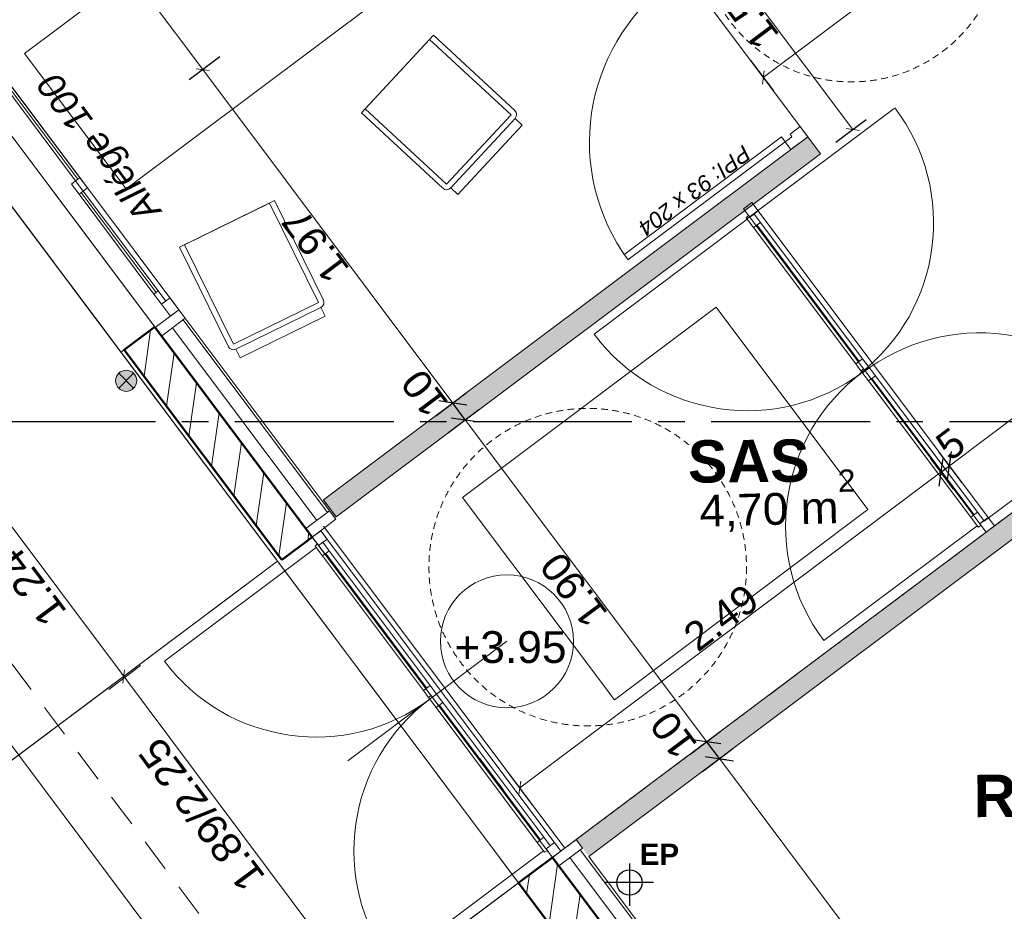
# Model space of a CAD drawing. Extents: x -61922 to -17841, y -51921 to -12831.
# Tile 4 of 22: x -54015 to -49364, y -42765 to -38553. Entities that reach past the tile are written whole.
import ezdxf

# ---------------------------------------------------------------- set-up
doc = ezdxf.new("R2010")
doc.units = 0
doc.header["$LTSCALE"] = 0.1
doc.header["$MEASUREMENT"] = 0
for name, pattern in [('AXES2', [1.125, 0.75, -0.125, 0.125, -0.125]), ('Discontinu', [529.166651, 317.499995, -211.666656]), ('Lignes cachées', [195.611112, 141.111112, -54.5])]:
    doc.linetypes.add(name, pattern=pattern)
doc.layers.get('0').update_dxf_attribs({"lineweight": 9})
doc.layers.get('Defpoints').update_dxf_attribs({"lineweight": 9})
for name, color, linetype, lineweight in [('Brise Soleil', 7, 'Continuous', 9), ('Cloisons', 7, 'Continuous', 9), ('Cotat_ 1_50', 7, 'Continuous', 9), ('Doublages Inter', 7, 'Continuous', 9), ('Escalier', 7, 'Continuous', 9), ('Marques de fenêtre', 7, 'Continuous', 9), ('Marques de porte', 7, 'Continuous', 9), ('Murs Périphériques', 7, 'Continuous', 9), ('Plomberie Sanitaire', 7, 'Continuous', 9), ('Points de Niveaux', 7, 'Continuous', 9), ('Poteaux', 7, 'Continuous', 9), ('Poutres', 7, 'Continuous', 9), ('Revetement Sols', 7, 'Continuous', 9), ('Texte 2D', 7, 'Continuous', 9), ('Toiture Terrasse', 7, 'Continuous', 9), ('Trottoirs', 7, 'Continuous', 9), ('Végétation', 7, 'Continuous', 9)]:
    doc.layers.add(name, color=color, linetype=linetype, lineweight=lineweight)
doc.styles.add('STYLE_GENERE_1', font='arial.ttf')
doc.styles.add('STYLE_GENERE_2', font='swissc.ttf', dxfattribs={"width": 1.25})
doc.styles.add('STYLE_GENERE_4', font='ariali.ttf')
doc.styles.add('STYLE_GENERE_6', font='arialbd.ttf')
doc.linetypes.add('ISOLATION', pattern='A,0.0001,-0.1,[134,ltypeshp.shx,S=0.1,R=0,X=-0.1,Y=0],-0.2,[134,ltypeshp.shx,S=0.1,R=180,X=0.1,Y=0],-0.1', length=0.4001)
doc.dimstyles.new('COTATION_EN_M', dxfattribs={"dimtxt": 135, "dimasz": 45, "dimexe": 80, "dimexo": 10, "dimgap": 3, "dimtad": 1, "dimlfac": 0.001, "dimzin": 0, "dimdsep": 46, "dimtxsty": 'STYLE_GENERE_2', "dimblk": 'OBLIQUE', "dimcen": 2.5, "dimclrd": 256, "dimclre": 256, "dimclrt": 256, "dimadec": 0, "dimazin": 0, "dimtfac": 1, "dimtix": 1, "dimtmove": 1, "dimatfit": 3, "dimldrblk": 'OBLIQUE', "dimfxl": 100, "dimfxlon": 1, "dimtfillclr": 256, "dimtolj": 1, "dimtzin": 1, "dimlwd": -1, "dimarcsym": 0})
doc.dimstyles.new('COTE CM', dxfattribs={"dimtxt": 135, "dimasz": 95, "dimexe": 80, "dimexo": 10, "dimgap": 10, "dimtad": 1, "dimdec": 0, "dimlfac": 0.1, "dimzin": 0, "dimtxsty": 'STYLE_GENERE_2', "dimblk": 'OBLIQUE', "dimcen": 0.09, "dimclrd": 256, "dimclre": 256, "dimclrt": 256, "dimadec": 0, "dimazin": 0, "dimtfac": 1, "dimtdec": 0, "dimtmove": 1, "dimatfit": 3, "dimfxl": 100, "dimfxlon": 1, "dimtolj": 1, "dimtzin": 0, "dimarcsym": 0})

# ---------------------------------------------------------------- blocks, each defined once
blk = doc.blocks.new('Baie Porte libre', base_point=(-22620.7, 257555.9))
at = {"layer": 'Cloisons', "linetype": 'Continuous'}
for p, q in [((-23370.7, 257555.9), (-23370.7, 257455.9)), ((-21870.7, 257555.9), (-21870.7, 257455.9))]:
    blk.add_line(p, q, dxfattribs=at)
blk = doc.blocks.new('_Oblique')
at = {"color": 0, "linetype": 'ByBlock', "lineweight": -2}
blk.add_line((-0.5, -0.5), (0.5, 0.5), dxfattribs=at)
blk = doc.blocks.new('*D912')
at = {"lineweight": -2, "ltscale": 10, "transparency": 16777216}
for p, q in [((-50790.2, -42103.7), (-50646.2, -41995.7)), ((-48979.1, -44519.3), (-48835.1, -44411.3))]:
    blk.add_line(p, q, dxfattribs=at)
at = {"ltscale": 10, "transparency": 16777216}
blk.add_line((-48899.1, -44459.3), (-50710.2, -42043.7), dxfattribs=at)
at = {"layer": 'Defpoints', "color": 0, "ltscale": 10, "transparency": 16777216}
for p in [(-50710.2, -42043.7), (-51326.9, -42506), (-49515.7, -44921.7)]:
    blk.add_point(p, dxfattribs=at)
at = {"ltscale": 10, "transparency": 16777216, "xscale": 45, "yscale": 45, "zscale": 45}
for p, rotation in [((-50710.2, -42043.7), 126.8603809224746), ((-48899.1, -44459.3), 306.8603809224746)]:
    blk.add_blockref('_Oblique', p, dxfattribs=dict(at, rotation=rotation))
at = {"ltscale": 10, "transparency": 16777216, "insert": (-49862.6, -43294.9), "char_height": 135, "attachment_point": 5, "rotation": 126.8604, "style": 'STYLE_GENERE_2'}
blk.add_mtext('\\A1;3.02', dxfattribs=at)
blk = doc.blocks.new('*D913')
at = {"lineweight": -2, "ltscale": 10, "transparency": 16777216}
for p, q in [((-50850.2, -42023.7), (-50706.2, -41915.7)), ((-50790.2, -42103.7), (-50646.2, -41995.7)), ((-50710.2, -42043.7), (-50770.2, -41963.7))]:
    blk.add_line(p, q, dxfattribs=at)
at = {"layer": 'Defpoints', "color": 0, "ltscale": 10, "transparency": 16777216}
for p in [(-50770.2, -41963.7), (-51386.8, -42426), (-51326.9, -42506)]:
    blk.add_point(p, dxfattribs=at)
at = {"lineweight": -2, "ltscale": 10, "transparency": 16777216, "xscale": 95, "yscale": 95, "zscale": 95}
for p, rotation in [((-50770.2, -41963.7), 126.8603809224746), ((-50710.2, -42043.7), 306.8603809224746)]:
    blk.add_blockref('_Oblique', p, dxfattribs=dict(at, rotation=rotation))
at = {"ltscale": 10, "transparency": 16777216, "insert": (-50926.7, -41932.1), "char_height": 135, "attachment_point": 5, "rotation": 126.8604, "style": 'STYLE_GENERE_2'}
blk.add_mtext('\\A1;10', dxfattribs=at)
blk = doc.blocks.new('*D914')
at = {"lineweight": -2, "ltscale": 10, "transparency": 16777216}
for p, q in [((-51990.4, -40502.8), (-51846.4, -40394.8)), ((-50850.2, -42023.7), (-50706.2, -41915.7))]:
    blk.add_line(p, q, dxfattribs=at)
at = {"ltscale": 10, "transparency": 16777216}
blk.add_line((-50770.2, -41963.7), (-51910.4, -40442.8), dxfattribs=at)
at = {"layer": 'Defpoints', "color": 0, "ltscale": 10, "transparency": 16777216}
for p in [(-51910.4, -40442.8), (-52527.1, -40905.2), (-51440.2, -42466)]:
    blk.add_point(p, dxfattribs=at)
at = {"ltscale": 10, "transparency": 16777216, "xscale": 45, "yscale": 45, "zscale": 45}
for p, rotation in [((-51910.4, -40442.8), 126.8603809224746), ((-50770.2, -41963.7), 306.8603809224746)]:
    blk.add_blockref('_Oblique', p, dxfattribs=dict(at, rotation=rotation))
at = {"ltscale": 10, "transparency": 16777216, "insert": (-51398.1, -41246.6), "char_height": 135, "attachment_point": 5, "rotation": 126.8604, "style": 'STYLE_GENERE_2'}
blk.add_mtext('\\A1;1.90', dxfattribs=at)
blk = doc.blocks.new('*D915')
at = {"lineweight": -2, "ltscale": 10, "transparency": 16777216}
for p, q in [((-52049.8, -40423.7), (-51905.8, -40315.7)), ((-51910.4, -40442.8), (-51969.8, -40363.7)), ((-51990.4, -40502.8), (-51846.4, -40394.8))]:
    blk.add_line(p, q, dxfattribs=at)
at = {"layer": 'Defpoints', "color": 0, "ltscale": 10, "transparency": 16777216}
for p in [(-51969.8, -40363.7), (-52586.4, -40826), (-52527.1, -40905.2)]:
    blk.add_point(p, dxfattribs=at)
at = {"lineweight": -2, "ltscale": 10, "transparency": 16777216, "xscale": 95, "yscale": 95, "zscale": 95}
for p, rotation in [((-51969.8, -40363.7), 126.8603809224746), ((-51910.4, -40442.8), 306.8603809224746)]:
    blk.add_blockref('_Oblique', p, dxfattribs=dict(at, rotation=rotation))
at = {"ltscale": 10, "transparency": 16777216, "insert": (-52103.2, -40317.8), "char_height": 135, "attachment_point": 5, "rotation": 126.8604, "style": 'STYLE_GENERE_2'}
blk.add_mtext('\\A1;10', dxfattribs=at)
blk = doc.blocks.new('*D916')
at = {"lineweight": -2, "ltscale": 10, "transparency": 16777216}
for p, q in [((-53070.4, -38729), (-53214.4, -38837)), ((-52049.8, -40423.7), (-51905.8, -40315.7))]:
    blk.add_line(p, q, dxfattribs=at)
at = {"ltscale": 10, "transparency": 16777216}
blk.add_line((-51969.8, -40363.7), (-53150.4, -38789), dxfattribs=at)
at = {"layer": 'Defpoints', "color": 0, "ltscale": 10, "transparency": 16777216}
for p in [(-51553, -37591.4), (-53150.4, -38789), (-52586.4, -40826)]:
    blk.add_point(p, dxfattribs=at)
at = {"ltscale": 10, "transparency": 16777216, "xscale": 45, "yscale": 45, "zscale": 45}
for p, rotation in [((-53150.4, -38789), 126.8603809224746), ((-51969.8, -40363.7), 306.8603809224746)]:
    blk.add_blockref('_Oblique', p, dxfattribs=dict(at, rotation=rotation))
at = {"ltscale": 10, "transparency": 16777216, "insert": (-52617.9, -39619.7), "char_height": 135, "attachment_point": 5, "rotation": 126.8604, "style": 'STYLE_GENERE_2'}
blk.add_mtext('\\A1;1.97', dxfattribs=at)
blk = doc.blocks.new('*D917')
at = {"lineweight": -2, "ltscale": 10, "transparency": 16777216}
for p, q in [((-54342.1, -37032.8), (-54486.1, -37140.8)), ((-53070.4, -38729), (-53214.4, -38837))]:
    blk.add_line(p, q, dxfattribs=at)
at = {"ltscale": 10, "transparency": 16777216}
blk.add_line((-53150.4, -38789), (-54422.1, -37092.8), dxfattribs=at)
at = {"layer": 'Defpoints', "color": 0, "ltscale": 10, "transparency": 16777216}
for p in [(-52824.9, -35895.3), (-54422.1, -37092.8), (-51553, -37591.4)]:
    blk.add_point(p, dxfattribs=at)
at = {"ltscale": 10, "transparency": 16777216, "xscale": 45, "yscale": 45, "zscale": 45}
for p, rotation in [((-54422.1, -37092.8), 126.8603809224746), ((-53150.4, -38789), 306.8603809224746)]:
    blk.add_blockref('_Oblique', p, dxfattribs=dict(at, rotation=rotation))
at = {"ltscale": 10, "transparency": 16777216, "insert": (-53843.1, -37983.5), "char_height": 135, "attachment_point": 5, "rotation": 126.8604, "style": 'STYLE_GENERE_2'}
blk.add_mtext('\\A1;2.12', dxfattribs=at)
blk = doc.blocks.new('*D922')
at = {"lineweight": -2, "ltscale": 10, "transparency": 16777216}
for p, q in [((-56987.3, -37903.4), (-57131.3, -38011.4)), ((-48648.3, -49025.8), (-48792.4, -49133.8))]:
    blk.add_line(p, q, dxfattribs=at)
at = {"ltscale": 10, "transparency": 16777216}
blk.add_line((-48728.3, -49085.8), (-57067.3, -37963.4), dxfattribs=at)
at = {"layer": 'Defpoints', "color": 0, "ltscale": 10, "transparency": 16777216}
for p in [(-55844.8, -37046.8), (-57067.3, -37963.4), (-47505.8, -48169.3)]:
    blk.add_point(p, dxfattribs=at)
at = {"ltscale": 10, "transparency": 16777216, "xscale": 45, "yscale": 45, "zscale": 45}
for p, rotation in [((-57067.3, -37963.4), 126.8603809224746), ((-48728.3, -49085.8), 306.8603809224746)]:
    blk.add_blockref('_Oblique', p, dxfattribs=dict(at, rotation=rotation))
at = {"ltscale": 10, "transparency": 16777216, "insert": (-52955.7, -43568), "char_height": 135, "attachment_point": 5, "rotation": 126.8604, "style": 'STYLE_GENERE_2'}
blk.add_mtext('\\A1;13.90', dxfattribs=at)
blk = doc.blocks.new('*D923')
at = {"lineweight": -2, "ltscale": 10, "transparency": 16777216}
for p, q in [((-49603.8, -40770), (-49711.7, -40626)), ((-51593.3, -42261.7), (-51701.3, -42117.7))]:
    blk.add_line(p, q, dxfattribs=at)
at = {"ltscale": 10, "transparency": 16777216}
blk.add_line((-51653.3, -42181.7), (-49663.8, -40690), dxfattribs=at)
at = {"layer": 'Defpoints', "color": 0, "ltscale": 10, "transparency": 16777216}
for p in [(-49663.8, -40690), (-49450.6, -40974.3), (-51440.2, -42466)]:
    blk.add_point(p, dxfattribs=at)
at = {"ltscale": 10, "transparency": 16777216, "xscale": 45, "yscale": 45, "zscale": 45}
for p, rotation in [((-49663.8, -40690), 36.86038092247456), ((-51653.3, -42181.7), 216.8603809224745)]:
    blk.add_blockref('_Oblique', p, dxfattribs=dict(at, rotation=rotation))
at = {"ltscale": 10, "transparency": 16777216, "insert": (-50702, -41377.9), "char_height": 135, "attachment_point": 5, "rotation": 36.8604, "style": 'STYLE_GENERE_2'}
blk.add_mtext('\\A1;2.49', dxfattribs=at)
blk = doc.blocks.new('*D924')
at = {"lineweight": -2, "ltscale": 10, "transparency": 16777216}
for p, q in [((-49563.8, -40740), (-49671.7, -40596)), ((-49603.8, -40770), (-49711.7, -40626)), ((-49663.8, -40690), (-49623.8, -40660))]:
    blk.add_line(p, q, dxfattribs=at)
at = {"layer": 'Defpoints', "color": 0, "ltscale": 10, "transparency": 16777216}
for p in [(-49623.8, -40660), (-49450.6, -40974.3), (-49410.6, -40944.3)]:
    blk.add_point(p, dxfattribs=at)
at = {"lineweight": -2, "ltscale": 10, "transparency": 16777216, "xscale": 95, "yscale": 95, "zscale": 95}
for p, rotation in [((-49623.8, -40660), 36.86038092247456), ((-49663.8, -40690), 216.8603809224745)]:
    blk.add_blockref('_Oblique', p, dxfattribs=dict(at, rotation=rotation))
at = {"ltscale": 10, "transparency": 16777216, "insert": (-49618.4, -40557.4), "char_height": 135, "attachment_point": 5, "rotation": 36.8604, "style": 'STYLE_GENERE_2'}
blk.add_mtext('\\A1;5', dxfattribs=at)
blk = doc.blocks.new('*D925')
at = {"lineweight": -2, "ltscale": 10, "transparency": 16777216}
for p, q in [((-42710.6, -35601.9), (-42818.6, -35457.9)), ((-49563.8, -40740), (-49671.7, -40596))]:
    blk.add_line(p, q, dxfattribs=at)
at = {"ltscale": 10, "transparency": 16777216}
blk.add_line((-49623.8, -40660), (-42770.6, -35521.9), dxfattribs=at)
at = {"layer": 'Defpoints', "color": 0, "ltscale": 10, "transparency": 16777216}
for p in [(-42770.6, -35521.9), (-42557.4, -35806.2), (-49410.6, -40944.3)]:
    blk.add_point(p, dxfattribs=at)
at = {"ltscale": 10, "transparency": 16777216, "xscale": 45, "yscale": 45, "zscale": 45}
for p, rotation in [((-42770.6, -35521.9), 36.86038092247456), ((-49623.8, -40660), 216.8603809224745)]:
    blk.add_blockref('_Oblique', p, dxfattribs=dict(at, rotation=rotation))
at = {"ltscale": 10, "transparency": 16777216, "insert": (-46240.5, -38033.1), "char_height": 135, "attachment_point": 5, "rotation": 36.8604, "style": 'STYLE_GENERE_2'}
blk.add_mtext('\\A1;8.57', dxfattribs=at)
blk = doc.blocks.new('*D927')
at = {"lineweight": -2, "ltscale": 10, "transparency": 16777216}
for p, q in [((-52930.3, -35754.8), (-52822.3, -35898.8)), ((-55024.1, -37574.6), (-55132.1, -37430.6))]:
    blk.add_line(p, q, dxfattribs=at)
at = {"ltscale": 10, "transparency": 16777216}
blk.add_line((-55084.1, -37494.6), (-52870.3, -35834.8), dxfattribs=at)
at = {"layer": 'Defpoints', "color": 0, "ltscale": 10, "transparency": 16777216}
for p in [(-53154.3, -35456), (-52870.3, -35834.8), (-54163, -38723.2)]:
    blk.add_point(p, dxfattribs=at)
at = {"ltscale": 10, "transparency": 16777216, "xscale": 45, "yscale": 45, "zscale": 45}
for p, rotation in [((-52870.3, -35834.8), 36.86038092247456), ((-55084.1, -37494.6), 216.8603809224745)]:
    blk.add_blockref('_Oblique', p, dxfattribs=dict(at, rotation=rotation))
at = {"ltscale": 10, "transparency": 16777216, "insert": (-54019.8, -36607.9), "char_height": 135, "attachment_point": 5, "rotation": 36.8604, "style": 'STYLE_GENERE_2'}
blk.add_mtext('\\A1;2.77', dxfattribs=at)
blk = doc.blocks.new('*D944')
at = {"lineweight": -2, "ltscale": 10, "transparency": 16777216}
for p, q in [((-51060.2, -37932), (-50916.2, -37824.1)), ((-50160.4, -39132.2), (-50016.4, -39024.2))]:
    blk.add_line(p, q, dxfattribs=at)
at = {"ltscale": 10, "transparency": 16777216}
blk.add_line((-50980.2, -37872.1), (-50080.4, -39072.2), dxfattribs=at)
at = {"layer": 'Defpoints', "color": 0, "ltscale": 10, "transparency": 16777216}
for p in [(-51084.2, -37950), (-50080.4, -39072.2), (-50232.3, -39186.1)]:
    blk.add_point(p, dxfattribs=at)
at = {"ltscale": 10, "transparency": 16777216, "xscale": 45, "yscale": 45, "zscale": 45}
for p, rotation in [((-50980.2, -37872.1), 126.8603809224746), ((-50080.4, -39072.2), 306.8603809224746)]:
    blk.add_blockref('_Oblique', p, dxfattribs=dict(at, rotation=rotation))
at = {"ltscale": 10, "transparency": 16777216, "insert": (-50588.1, -38515.5), "char_height": 135, "attachment_point": 5, "rotation": 126.8604, "style": 'STYLE_GENERE_2'}
blk.add_mtext('\\A1;1.50', dxfattribs=at)
blk = doc.blocks.new('*D951')
at = {"lineweight": -2, "ltscale": 10, "transparency": 16777216}
for p, q in [((-46279.3, -42296.3), (-46387.3, -42152.3)), ((-49611.2, -44794.4), (-49719.2, -44650.4))]:
    blk.add_line(p, q, dxfattribs=at)
at = {"ltscale": 10, "transparency": 16777216}
blk.add_line((-49671.2, -44714.4), (-46339.3, -42216.3), dxfattribs=at)
at = {"layer": 'Defpoints', "color": 0, "ltscale": 10, "transparency": 16777216}
for p in [(-46339.3, -42216.3), (-46183.9, -42423.6), (-49515.7, -44921.7)]:
    blk.add_point(p, dxfattribs=at)
at = {"ltscale": 10, "transparency": 16777216, "xscale": 45, "yscale": 45, "zscale": 45}
for p, rotation in [((-46339.3, -42216.3), 36.86038092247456), ((-49671.2, -44714.4), 216.8603809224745)]:
    blk.add_blockref('_Oblique', p, dxfattribs=dict(at, rotation=rotation))
at = {"ltscale": 10, "transparency": 16777216, "insert": (-48048.6, -43407.5), "char_height": 135, "attachment_point": 5, "rotation": 36.8604, "style": 'STYLE_GENERE_2'}
blk.add_mtext('\\A1;4.16', dxfattribs=at)
blk = doc.blocks.new('*D956')
at = {"lineweight": -2, "ltscale": 10, "transparency": 16777216}
for p, q in [((-49322.1, -37815.3), (-49214.2, -37959.3)), ((-50562.8, -38745.5), (-50454.8, -38889.5))]:
    blk.add_line(p, q, dxfattribs=at)
at = {"ltscale": 10, "transparency": 16777216}
blk.add_line((-50502.8, -38825.5), (-49262.2, -37895.3), dxfattribs=at)
at = {"layer": 'Defpoints', "color": 0, "ltscale": 10, "transparency": 16777216}
for p in [(-49891.5, -37055.9), (-49262.2, -37895.3), (-51132.2, -37986)]:
    blk.add_point(p, dxfattribs=at)
at = {"ltscale": 10, "transparency": 16777216, "xscale": 45, "yscale": 45, "zscale": 45}
for p, rotation in [((-49262.2, -37895.3), 36.86038092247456), ((-50502.8, -38825.5), 216.8603809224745)]:
    blk.add_blockref('_Oblique', p, dxfattribs=dict(at, rotation=rotation))
at = {"ltscale": 10, "transparency": 16777216, "insert": (-49925.8, -38302.6), "char_height": 135, "attachment_point": 5, "rotation": 36.8604, "style": 'STYLE_GENERE_2'}
blk.add_mtext('\\A1;1.55', dxfattribs=at)

msp = doc.modelspace()

# ---------------------------------------------------------------- hatches: boundary and pattern name
at = {"ltscale": 10}
h = msp.add_hatch(dxfattribs=at)
h.set_pattern_fill('ANSI31', scale=1000)
h.set_pattern_definition([(81.86038, (-89770.84, -27712.38), (-123.74075, 17.69822), [])])
h.paths.add_polyline_path([(-53041.212, -40452.808), (-53266.184, -40452.808), (-52777.388, -41104.761), (-52633.366, -40996.791)])
h.paths.add_polyline_path([(-53377.422, -40004.373), (-53521.527, -40112.233), (-53266.184, -40452.808), (-53041.212, -40452.808)])
h.paths.add_polyline_path([(-49804.213, -44770.3), (-49948.231, -44878.277), (-49588.463, -45358.132), (-49444.365, -45250.264)])
at = {"layer": 'Cloisons', "linetype": 'Continuous', "lineweight": 60}
msp.add_hatch(color=7, dxfattribs=at).paths.add_polyline_path([(-52586.382, -40826.072), (-52526.395, -40906.082), (-50232.312, -39186.114), (-50292.299, -39106.104)])
msp.add_hatch(color=7, dxfattribs=at).paths.add_polyline_path([(-51386.841, -42426.014), (-51326.854, -42506.024), (-47873.067, -39916.58), (-47933.054, -39836.57)], flags=0)
at = {"layer": 'Murs Périphériques', "linetype": 'Continuous', "lineweight": 15}
h = msp.add_hatch(dxfattribs=at)
h.set_pattern_fill('ANSI31', scale=1000, style=0)
h.set_pattern_definition([(81.8604, (-49431.77, -45033.68), (-123.7407, 17.698), [])])
h.paths.add_polyline_path([(-51498.855, -42509.996), (-51658.873, -42629.971), (-50624.086, -44010.164), (-50464.067, -43890.191)])
at = {"layer": 'Poteaux', "linetype": 'Continuous', "lineweight": 15}
msp.add_hatch(color=7, dxfattribs=at).paths.add_polyline_path([(-53462.482, -40258.564, 0.41421356), (-53512.482, -40208.564, 0.41421356), (-53562.482, -40258.564, 0.41421356), (-53512.482, -40308.564, 0.41421356)], flags=0)

# ---------------------------------------------------------------- linework, layer by layer
for p, q in [((-53263.216, -39923.315), (-53375.23, -40007.296)), ((-53233.222, -39963.32), (-53263.216, -39923.315)), ((-53345.236, -40047.301), (-53233.222, -39963.32)), ((-53375.23, -40007.296), (-53345.236, -40047.301)), ((-51498.855, -42509.996), (-51682.559, -42647.726))]:
    msp.add_line(p, q)
at = {"lineweight": 50}
for p, q in [((-53377.422, -40004.373), (-53521.527, -40112.233)), ((-52633.366, -40996.791), (-53375.23, -40007.296)), ((-53521.527, -40112.233), (-52777.388, -41104.761)), ((-52777.388, -41104.761), (-52633.366, -40996.791)), ((-51498.855, -42509.996), (-51658.876, -42629.967)), ((-50464.067, -43890.191), (-51498.855, -42509.996)), ((-51658.876, -42629.967), (-50624.086, -44010.164))]:
    msp.add_line(p, q, dxfattribs=at)
at = {"linetype": 'AXES2', "lineweight": 30, "ltscale": 10000}
msp.add_line((-22998.781, -40452.808), (-60982.99, -40452.808), dxfattribs=at)
for points in [[(-52663.359, -40956.786), (-52633.366, -40996.791), (-52521.352, -40912.81), (-52551.345, -40872.805)], [(-51498.855, -42509.996), (-51468.861, -42550.001), (-51356.847, -42466.019), (-51386.841, -42426.014)]]:
    msp.add_lwpolyline(points, close=True)
at = {"layer": 'Brise Soleil', "color": 7, "linetype": 'Discontinu', "ltscale": 5}
msp.add_line((-51900.801, -44470.29), (-55497.693, -39665.164), dxfattribs=at)
at = {"layer": 'Cloisons'}
for p, q in [((-50328.289, -39058.096), (-50376.292, -39094.092)), ((-51161.35, -39664.012), (-50417.294, -39106.087)), ((-50417.294, -39106.087), (-50399.296, -39130.089)), ((-50367.294, -39106.092), (-50399.296, -39130.089)), ((-50376.292, -39094.092), (-50367.294, -39106.092)), ((-50399.296, -39130.089), (-51143.353, -39688.014)), ((-50399.296, -39130.089), (-50372.3, -39166.092)), ((-50556.37, -39416.113), (-49410.595, -40944.342)), ((-50556.37, -39416.113), (-49410.595, -40944.342)), ((-49450.6, -40974.336), (-50596.375, -39446.106)), ((-50532.388, -39523.117), (-50049.48, -40167.217)), ((-50516.386, -39511.12), (-50033.478, -40155.219)), ((-50548.39, -39535.114), (-50065.482, -40179.214)), ((-50033.478, -40155.219), (-50065.482, -40179.214)), ((-50065.482, -40179.214), (-50041.488, -40211.218)), ((-50003.485, -40195.224), (-50033.478, -40155.219)), ((-50041.488, -40211.218), (-50029.486, -40202.22)), ((-50041.488, -40211.218), (-50029.486, -40202.22)), ((-50005.496, -40259.224), (-50041.488, -40211.218)), ((-50029.486, -40202.22), (-50023.487, -40210.221)), ((-50029.486, -40202.22), (-50023.487, -40210.221)), ((-50023.487, -40210.221), (-50003.485, -40195.224)), ((-50023.487, -40210.221), (-50003.485, -40195.224)), ((-50003.485, -40195.224), (-49973.492, -40235.229)), ((-49973.492, -40235.229), (-50005.496, -40259.224)), ((-49522.588, -40903.324), (-50005.496, -40259.224)), ((-49506.586, -40891.326), (-49989.494, -40247.227)), ((-49490.584, -40879.329), (-49973.492, -40235.229))]:
    msp.add_line(p, q, dxfattribs=at)
at = {"layer": 'Cloisons', "color": 59, "linetype": 'Continuous', "lineweight": 20}
for p, q in [((-50292.294, -39106.1), (-50328.289, -39058.096)), ((-50364.299, -39160.093), (-50300.294, -39112.099)), ((-50300.294, -39112.099), (-50292.294, -39106.1)), ((-50372.3, -39166.092), (-50364.299, -39160.093)), ((-50596.375, -39446.106), (-50556.37, -39416.113)), ((-50556.37, -39416.113), (-50526.377, -39456.118)), ((-50566.382, -39486.111), (-50596.375, -39446.106)), ((-50583.182, -39488.709), (-50572.38, -39478.11)), ((-50572.38, -39478.11), (-50566.382, -39486.111)), ((-50526.377, -39456.118), (-50566.382, -39486.111)), ((-50566.382, -39486.111), (-50546.379, -39471.115)), ((-50546.379, -39471.115), (-50516.386, -39511.12)), ((-50578.383, -39495.109), (-51302.493, -40038.004)), ((-50548.39, -39535.114), (-50583.182, -39488.709)), ((-50516.386, -39511.12), (-50548.39, -39535.114)), ((-49490.584, -40879.329), (-49522.588, -40903.324)), ((-49460.591, -40919.334), (-49490.584, -40879.329)), ((-49522.588, -40903.324), (-49487.796, -40949.73)), ((-49480.593, -40934.331), (-49440.588, -40904.337)), ((-49480.593, -40934.331), (-49460.591, -40919.334)), ((-49440.588, -40904.337), (-49410.595, -40944.342)), ((-49492.595, -40943.329), (-50216.704, -41486.223)), ((-49487.796, -40949.73), (-49474.594, -40942.332)), ((-49450.6, -40974.336), (-49480.593, -40934.331)), ((-49474.594, -40942.332), (-49480.593, -40934.331)), ((-49410.595, -40944.342), (-49450.6, -40974.336))]:
    msp.add_line(p, q, dxfattribs=at)
at = {"layer": 'Cloisons', "color": 7, "linetype": 'Continuous'}
for p, q in [((-50292.299, -39106.104), (-52579.733, -40821.087)), ((-50372.304, -39166.087), (-50292.298, -39106.095)), ((-52519.746, -40901.097), (-50232.312, -39186.114)), ((-47383.282, -39424.384), (-51386.841, -42426.014)), ((-50509.667, -39395.054), (-50589.677, -39455.041)), ((-51326.854, -42506.024), (-47994.372, -40007.527)), ((-52579.733, -40821.087), (-52519.746, -40901.097)), ((-49450.6, -40974.336), (-49370.59, -40914.349))]:
    msp.add_line(p, q, dxfattribs=at)
at = {"layer": 'Cloisons', "color": 7, "linetype": 'ISOLATION', "ltscale": 1550}
for p, q in [((-52611.737, -40918.083), (-53293.614, -40008.598)), ((-50438.053, -43808.195), (-51417.239, -42511.297))]:
    msp.add_line(p, q, dxfattribs=at)
at = {"layer": 'Cloisons'}
for centre, radius, start, end in [((-50384.308, -39130.915), 939.724, 126.857239, 216.275559), ((-50578.383, -39495.109), 905.024, 216.860381, 306.860381), ((-49492.595, -40943.329), 905.024, 126.860381, 216.860381)]:
    msp.add_arc(centre, radius, start, end, dxfattribs=at)
at = {"layer": 'Cotat_ 1_50', "color": 7, "linetype": 'Continuous', "lineweight": 5}
for p, q in [((-53534.983, -41640.425), (-54276.128, -40650.253)), ((-53534.983, -41640.425), (-54276.128, -40650.253)), ((-52401.677, -43154.527), (-53534.983, -41640.425)), ((-52401.677, -43154.527), (-53534.983, -41640.425))]:
    msp.add_line(p, q, dxfattribs=at)
at = {"layer": 'Cotat_ 1_50', "color": 7, "linetype": 'Continuous', "lineweight": 20}
for p, q in [((-53444.949, -41604.262), (-53595.057, -41716.618)), ((-53444.949, -41604.262), (-53595.057, -41716.618)), ((-50323.836, -41629.037), (-50473.855, -41741.512))]:
    msp.add_line(p, q, dxfattribs=at)
at = {"layer": 'Cotat_ 1_50'}
msp.add_line((-51841.575, -42043.696), (-51729.099, -42193.715), dxfattribs=at)
msp.add_line((-51841.575, -42043.696), (-51729.099, -42193.715), dxfattribs=at)
at = {"layer": 'Doublages Inter'}
for p, q in [((-47549.776, -47777.256), (-55564.78, -37086.885)), ((-53263.216, -39923.315), (-54163.016, -38723.166)), ((-54275.03, -38807.147), (-53375.23, -40007.296)), ((-54275.03, -38807.147), (-53375.23, -40007.296)), ((-54275.03, -38807.147), (-53375.23, -40007.296)), ((-54095.035, -38834.677), (-53741.113, -39306.736)), ((-54085.034, -38827.178), (-53731.112, -39299.237)), ((-54105.036, -38842.175), (-53751.115, -39314.234)), ((-53735.125, -39377.237), (-53381.203, -39849.295)), ((-53725.124, -39369.738), (-53371.202, -39841.797)), ((-53715.123, -39362.24), (-53361.201, -39834.299)), ((-53361.201, -39834.299), (-53381.203, -39849.295)), ((-53381.203, -39849.295), (-53345.211, -39897.301)), ((-53325.209, -39882.305), (-53361.201, -39834.299)), ((-53305.206, -39867.308), (-53345.211, -39897.301)), ((-53345.211, -39897.301), (-53325.209, -39882.305)), ((-53345.211, -39897.301), (-53303.221, -39953.308)), ((-53263.216, -39923.315), (-53305.206, -39867.308)), ((-53263.216, -39923.315), (-53375.23, -40007.296)), ((-53303.221, -39953.308), (-53263.216, -39923.315)), ((-52593.361, -40966.798), (-52563.367, -41006.803)), ((-52593.361, -40966.798), (-51458.85, -42480.002)), ((-52593.361, -40966.798), (-51458.85, -42480.002)), ((-51498.855, -42509.996), (-52633.366, -40996.791)), ((-52563.367, -41006.803), (-52603.372, -41036.796)), ((-52603.372, -41036.796), (-52583.37, -41021.799)), ((-52583.37, -41021.799), (-52553.376, -41061.804)), ((-52615.374, -41045.794), (-53331.971, -41583.056)), ((-52620.173, -41039.393), (-52609.371, -41028.795)), ((-52585.38, -41085.799), (-52620.173, -41039.393)), ((-52609.371, -41028.795), (-52603.372, -41036.796)), ((-52553.376, -41061.804), (-52585.38, -41085.799)), ((-52553.376, -41061.804), (-52076.101, -41698.392)), ((-52585.38, -41085.799), (-52108.105, -41722.386)), ((-52569.378, -41073.802), (-52092.103, -41710.389)), ((-51570.843, -42438.984), (-52048.118, -41802.396)), ((-51554.841, -42426.986), (-52032.116, -41790.399)), ((-51538.839, -42414.989), (-52016.114, -41778.402)), ((-51540.85, -42478.989), (-52257.447, -43016.251))]:
    msp.add_line(p, q, dxfattribs=at)
at = {"layer": 'Doublages Inter', "linetype": 'Continuous'}
msp.add_line((-47709.796, -47897.229), (-55714.239, -37220.945), dxfattribs=at)
at = {"layer": 'Doublages Inter', "color": 59, "linetype": 'Continuous', "lineweight": 20}
for p, q in [((-53731.112, -39299.237), (-53751.115, -39314.234)), ((-53695.12, -39347.243), (-53731.112, -39299.237)), ((-53751.115, -39314.234), (-53771.117, -39329.231)), ((-53771.117, -39329.231), (-53735.125, -39377.237)), ((-53751.115, -39314.234), (-53715.123, -39362.24)), ((-53715.123, -39362.24), (-53751.115, -39314.234)), ((-53715.123, -39362.24), (-53695.12, -39347.243)), ((-53735.125, -39377.237), (-53715.123, -39362.24)), ((-52633.366, -40996.791), (-52593.361, -40966.798)), ((-52603.372, -41036.796), (-52633.366, -40996.791)), ((-52076.101, -41698.392), (-52108.105, -41722.386)), ((-52046.108, -41738.397), (-52076.101, -41698.392)), ((-52108.105, -41722.386), (-52084.11, -41754.39)), ((-52084.11, -41754.39), (-52072.109, -41745.392)), ((-52084.11, -41754.39), (-52072.109, -41745.392)), ((-52048.118, -41802.396), (-52084.11, -41754.39)), ((-52072.109, -41745.392), (-52066.11, -41753.393)), ((-52072.109, -41745.392), (-52066.11, -41753.393)), ((-52066.11, -41753.393), (-52046.108, -41738.397)), ((-52066.11, -41753.393), (-52046.108, -41738.397)), ((-52046.108, -41738.397), (-52016.114, -41778.402)), ((-52016.114, -41778.402), (-52048.118, -41802.396)), ((-51538.839, -42414.989), (-51570.843, -42438.984)), ((-51508.846, -42454.994), (-51538.839, -42414.989)), ((-51570.843, -42438.984), (-51536.051, -42485.389)), ((-51528.848, -42469.991), (-51488.843, -42439.997)), ((-51528.848, -42469.991), (-51508.846, -42454.994)), ((-51488.843, -42439.997), (-51458.85, -42480.002)), ((-51536.051, -42485.389), (-51522.849, -42477.992)), ((-51498.855, -42509.996), (-51528.848, -42469.991)), ((-51522.849, -42477.992), (-51528.848, -42469.991)), ((-51458.85, -42480.002), (-51498.855, -42509.996))]:
    msp.add_line(p, q, dxfattribs=at)
at = {"layer": 'Doublages Inter', "color": 7, "linetype": 'Continuous'}
for p, q in [((-52521.352, -40912.81), (-53263.216, -39923.315)), ((-52561.746, -40880.603), (-53243.624, -39971.118)), ((-53375.23, -40007.296), (-52633.366, -40996.791)), ((-52521.352, -40912.81), (-52633.366, -40996.791)), ((-51386.841, -42426.014), (-51498.855, -42509.996)), ((-51498.855, -42509.996), (-50464.067, -43890.191)), ((-50392.447, -43774.003), (-51367.249, -42473.817)), ((-50352.053, -43806.209), (-51326.854, -42506.024))]:
    msp.add_line(p, q, dxfattribs=at)
at = {"layer": 'Doublages Inter'}
for centre, start, end in [((-52615.374, -41045.794), 216.860381, 306.860381), ((-51540.85, -42478.989), 126.860381, 216.860381)]:
    msp.add_arc(centre, 895.635, start, end, dxfattribs=at)
at = {"layer": 'Escalier', "color": 7, "linetype": 'Continuous', "lineweight": 20}
for p, q in [((-49884.212, -38972.323), (-50582.335, -39495.733)), ((-48760.652, -40397.884), (-49458.775, -40921.295))]:
    msp.add_line(p, q, dxfattribs=at)
at = {"layer": 'Marques de porte'}
msp.add_line((-52466.16, -42053.327), (-51714.066, -41489.452), dxfattribs=at)
at = {"layer": 'Murs Périphériques', "color": 7, "linetype": 'Continuous', "lineweight": 20}
for p, q in [((-53376.622, -40003.774), (-53537.469, -40124.165)), ((-52633.283, -40996.901), (-53376.622, -40003.774)), ((-52777.388, -41104.761), (-52633.283, -40996.901))]:
    msp.add_line(p, q, dxfattribs=at)
at = {"layer": 'Murs Périphériques'}
msp.add_circle((-51714.066, -41489.452), 314.034, dxfattribs=at)
for centre, start, end in [((-50598.418, -39513.429), 307.815222, 37.148818), ((-49482.088, -40932.337), 36.791601, 127.815222)]:
    msp.add_arc(centre, 900, start, end, dxfattribs=at)
at = {"layer": 'Plomberie Sanitaire', "color": 7, "linetype": 'Continuous'}
for p, q in [((-53992.558, -38711.969), (-52552.379, -37632.208)), ((-53992.558, -38711.969), (-52552.379, -37632.208)), ((-52072.485, -38272.288), (-53512.665, -39352.048)), ((-52072.485, -38272.288), (-53512.665, -39352.048)), ((-53512.665, -39352.048), (-53992.558, -38711.969)), ((-53512.665, -39352.048), (-53992.558, -38711.969))]:
    msp.add_line(p, q, dxfattribs=at)
at = {"layer": 'Plomberie Sanitaire', "color": 7, "linetype": 'Continuous', "lineweight": 20}
for p, q in [((-52060.972, -38626.759), (-52400.676, -38993.64)), ((-52060.972, -38626.759), (-52400.676, -38993.64)), ((-52078.851, -38646.069), (-52382.797, -38974.33)), ((-51694.592, -39001.864), (-52078.851, -38646.069)), ((-51676.713, -38982.555), (-52060.972, -38626.759)), ((-51676.713, -38982.555), (-52060.972, -38626.759)), ((-51998.538, -39330.126), (-52382.797, -38974.33)), ((-52400.676, -38993.64), (-52016.417, -39349.435)), ((-52016.417, -39349.435), (-52400.676, -38993.64)), ((-51694.592, -39001.864), (-51998.538, -39330.126)), ((-51675.282, -39019.743), (-51979.228, -39348.005)), ((-51641.826, -39050.722), (-51675.282, -39019.743)), ((-51675.282, -39019.743), (-51641.826, -39050.722)), ((-51945.772, -39378.983), (-51641.826, -39050.722)), ((-51641.826, -39050.722), (-51945.772, -39378.983)), ((-51979.228, -39348.005), (-51945.772, -39378.983)), ((-51979.228, -39348.005), (-51945.772, -39378.983)), ((-52811.956, -39407.274), (-53260.538, -39628.122)), ((-52811.956, -39407.274), (-53260.538, -39628.122)), ((-52835.565, -39418.897), (-53236.928, -39616.499)), ((-52604.255, -39888.728), (-52835.565, -39418.897)), ((-52580.646, -39877.104), (-52811.956, -39407.274)), ((-52580.646, -39877.104), (-52811.956, -39407.274)), ((-53005.618, -40086.329), (-53236.928, -39616.499)), ((-53260.538, -39628.122), (-53029.228, -40097.953)), ((-53029.228, -40097.953), (-53260.538, -39628.122)), ((-52604.255, -39888.728), (-53005.618, -40086.329)), ((-52592.632, -39912.338), (-52993.994, -40109.939)), ((-52572.492, -39953.245), (-52592.632, -39912.338)), ((-52592.632, -39912.338), (-52572.492, -39953.245)), ((-52973.855, -40150.846), (-52572.492, -39953.245)), ((-52572.492, -39953.245), (-52973.855, -40150.846)), ((-52993.994, -40109.939), (-52973.855, -40150.846)), ((-52993.994, -40109.939), (-52973.855, -40150.846))]:
    msp.add_line(p, q, dxfattribs=at)
at = {"layer": 'Plomberie Sanitaire', "linetype": 'Discontinu'}
for centre, radius in [((-50086.849, -38130.001), 716.829), ((-51332.274, -41139.108), 750)]:
    msp.add_circle(centre, radius, dxfattribs=at)
at = {"layer": 'Plomberie Sanitaire', "color": 7, "linetype": 'Continuous', "lineweight": 20}
for centre, start, end in [((-51694.592, -39001.864), 317.202598, 47.202598), ((-51694.592, -39001.864), 317.202598, 47.202598), ((-51998.538, -39330.126), 227.202598, 317.202598), ((-51998.538, -39330.126), 227.202598, 317.202598), ((-52604.255, -39888.728), 296.212242, 26.212242), ((-52604.255, -39888.728), 296.212242, 26.212242), ((-53005.618, -40086.329), 206.212242, 296.212242), ((-53005.618, -40086.329), 206.212242, 296.212242)]:
    msp.add_arc(centre, 26.316, start, end, dxfattribs=at)
for p in [(-51676.713, -38982.555), (-51979.228, -39348.005), (-52580.646, -39877.104), (-52993.994, -40109.939)]:
    msp.add_point(p, dxfattribs=at)
at = {"layer": 'Poteaux', "color": 7, "linetype": 'Continuous', "lineweight": 20}
for p, q in [((-53477.127, -40293.919), (-53547.838, -40223.208)), ((-53477.127, -40223.208), (-53547.838, -40293.919))]:
    msp.add_line(p, q, dxfattribs=at)
at = {"layer": 'Poteaux', "color": 7, "linetype": 'Continuous'}
msp.add_circle((-53512.482, -40258.564), 50, dxfattribs=at)
at = {"layer": 'Poutres', "color": 7, "linetype": 'Lignes cachées', "lineweight": 20}
msp.add_line((-47933.054, -39836.57), (-51495.313, -42507.341), dxfattribs=at)
at = {"layer": 'Revetement Sols', "color": 7, "linetype": 'Continuous', "lineweight": 20}
msp.add_line((-51132.181, -37986.015), (-50232.312, -39186.114), dxfattribs=at)
at = {"layer": 'Revetement Sols', "color": 7, "linetype": 'Continuous'}
for p, q in [((-51923.275, -40810.079), (-50726.185, -39910.713)), ((-50726.185, -39910.713), (-50008.345, -40866.186)), ((-51205.435, -41765.551), (-51923.275, -40810.079)), ((-50008.345, -40866.186), (-51205.435, -41765.551))]:
    msp.add_line(p, q, dxfattribs=at)
at = {"layer": 'Revetement Sols'}
msp.add_line((-52579.713, -40946.054), (-51440.157, -42465.988), dxfattribs=at)
at = {"layer": 'Toiture Terrasse', "color": 7, "linetype": 'Continuous', "lineweight": 25}
for p, q in [((-51135.046, -42538.999), (-51135.046, -42738.421)), ((-51021.249, -42628.648), (-51248.842, -42628.648))]:
    msp.add_line(p, q, dxfattribs=at)
msp.add_circle((-51135.097, -42628.648), 60, dxfattribs=at)
at = {"layer": 'Trottoirs', "color": 7, "linetype": 'Continuous'}
msp.add_line((-51654.485, -42626.681), (-55295.459, -45351.963), dxfattribs=at)
at = {"layer": 'Végétation', "color": 7, "linetype": 'Continuous', "lineweight": 9, "flags": 128}
for points in [[(-57696.833, -38721.913), (-57713.55, -38734.423), (-54766.335, -42584.672), (-52797.637, -41111.094), (-55713.965, -37220.737)], [(-52797.637, -41111.094), (-57359.99, -44526.033), (-55294.43, -45345.393), (-51658.876, -42629.967)]]:
    msp.add_lwpolyline(points, close=True, dxfattribs=at)

# ---------------------------------------------------------------- block references
at = {"ltscale": 10, "xscale": 45, "yscale": 45, "zscale": 45, "rotation": 36.86038092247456}
msp.add_blockref('_Oblique', (-53524.153, -41654.894), dxfattribs=at)
at = {"layer": 'Cloisons', "color": 7, "linetype": 'Continuous', "lineweight": 20, "rotation": 36.86040346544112}
msp.add_blockref('Baie Porte libre', (-49692.258, -38656.228), dxfattribs=at)

# ---------------------------------------------------------------- texts
at = {"layer": 'Cloisons', "insert": (-50598.833, -39141.068), "char_height": 75, "attachment_point": 7, "rotation": 216.864097, "style": 'STYLE_GENERE_4'}
msp.add_mtext('{PPI: 93 x 204}', dxfattribs=at)
at = {"layer": 'Cotat_ 1_50', "color": 7, "lineweight": 20, "char_height": 140, "attachment_point": 1, "rotation": 126.814894, "style": 'STYLE_GENERE_2'}
for s, insert in [('1.24', (-53899.764, -41433.436)), ('1.89/2.25', (-52962.539, -42685.572))]:
    msp.add_mtext(s, dxfattribs=dict(at, insert=insert))
at = {"layer": 'Marques de fenêtre', "color": 7, "linetype": 'Continuous', "lineweight": 25, "insert": (-53315.033, -39429.824), "char_height": 125, "attachment_point": 7, "rotation": 126.860381, "style": 'STYLE_GENERE_1'}
msp.add_mtext('{\\fArial|b0|i1|c0|p34;Allége 100}', dxfattribs=at)
at = {"layer": 'Points de Niveaux', "color": 7, "insert": (-51962.264, -41441.534), "char_height": 150, "attachment_point": 1, "style": 'STYLE_GENERE_1'}
msp.add_mtext('+3.95', dxfattribs=at)
at = {"layer": 'Revetement Sols', "color": 7, "linetype": 'Continuous', "lineweight": 20, "insert": (-50801.284, -40976.152), "char_height": 150, "attachment_point": 7, "rotation": 1.52687, "style": 'STYLE_GENERE_2'}
msp.add_mtext('4,70 m{\\A1;\\H0.7x;\\S2^  ;}', dxfattribs=at)
at = {"layer": 'Texte 2D', "color": 7, "style": 'STYLE_GENERE_6'}
for s, p in [('SAS', (-50858.139, -40740.243)), ('Reserve Ext.', (-49508.299, -42320.362))]:
    msp.add_text(s, height=200, rotation=0.509804, dxfattribs=at).set_placement(p)
at = {"layer": 'Toiture Terrasse', "color": 7, "style": 'STYLE_GENERE_6'}
msp.add_text('EP', height=100, dxfattribs=at).set_placement((-51086.885, -42545.454))

# ---------------------------------------------------------------- dimensions: what is measured, and where the dimension line sits
at = {"ltscale": 10}
for base, p1, p2, angle, picture, middle in [((-52870.269, -35834.815), (-54163.016, -38723.166), (-53154.303, -35455.972), 36.860381, '*D927', (-54019.794, -36607.889)), ((-42770.586, -35521.932), (-49410.595, -40944.342), (-42557.426, -35806.244), 36.860381, '*D925', (-46240.539, -38033.136)), ((-54422.082, -37092.79), (-51553.048, -37591.429), (-52824.876, -35895.3), 126.860381, '*D917', (-53843.051, -37983.502)), ((-57067.278, -37963.399), (-47505.841, -48169.263), (-55844.774, -37046.839), 126.860381, '*D922', (-52955.656, -43567.98)), ((-49262.15, -37895.321), (-51132.181, -37986.015), (-49891.535, -37055.851), 36.860381, '*D956', (-49925.842, -38302.557)), ((-53150.364, -38789.002), (-52586.432, -40826.006), (-51553.048, -37591.429), 126.860381, '*D916', (-52617.912, -39619.705)), ((-50080.39, -39072.212), (-51084.177, -37950.019), (-50232.312, -39186.114), 126.860381, '*D944', (-50588.136, -38515.504)), ((-51910.425, -40442.826), (-51440.157, -42465.988), (-52527.086, -40905.162), 126.860381, '*D914', (-51398.147, -41246.621)), ((-49663.76, -40690.024), (-51440.157, -42465.988), (-49450.6, -40974.336), 36.860381, '*D923', (-50701.96, -41377.935)), ((-50710.193, -42043.689), (-49515.748, -44921.668), (-51326.854, -42506.024), 126.860381, '*D912', (-49862.555, -43294.932)), ((-46339.272, -42216.319), (-49515.748, -44921.668), (-46183.855, -42423.613), 36.860381, '*D951', (-48048.587, -43407.501))]:
    dim = msp.add_linear_dim(base=base, p1=p1, p2=p2, angle=angle, dimstyle='COTATION_EN_M', dxfattribs=at)
    dim.commit()
    dim.dimension.update_dxf_attribs({"geometry": picture, "text_midpoint": middle})
for base, p1, p2, angle, picture, middle in [((-51969.771, -40363.67), (-52527.086, -40905.162), (-52586.432, -40826.006), 126.860381, '*D915', (-52039.8, -40270.266)), ((-49623.755, -40660.03), (-49450.6, -40974.336), (-49410.595, -40944.342), 36.860381, '*D924', (-49571.069, -40620.529)), ((-50770.18, -41963.679), (-51326.854, -42506.024), (-51386.841, -42426.014), 126.860381, '*D913', (-50863.277, -41884.524))]:
    dim = msp.add_linear_dim(base=base, p1=p1, p2=p2, angle=angle, dimstyle='COTE CM', dxfattribs=at)
    dim.commit()
    dim.dimension.update_dxf_attribs({"geometry": picture, "text_midpoint": middle, "dimtype": 160})

doc.saveas('drawing.dxf')
